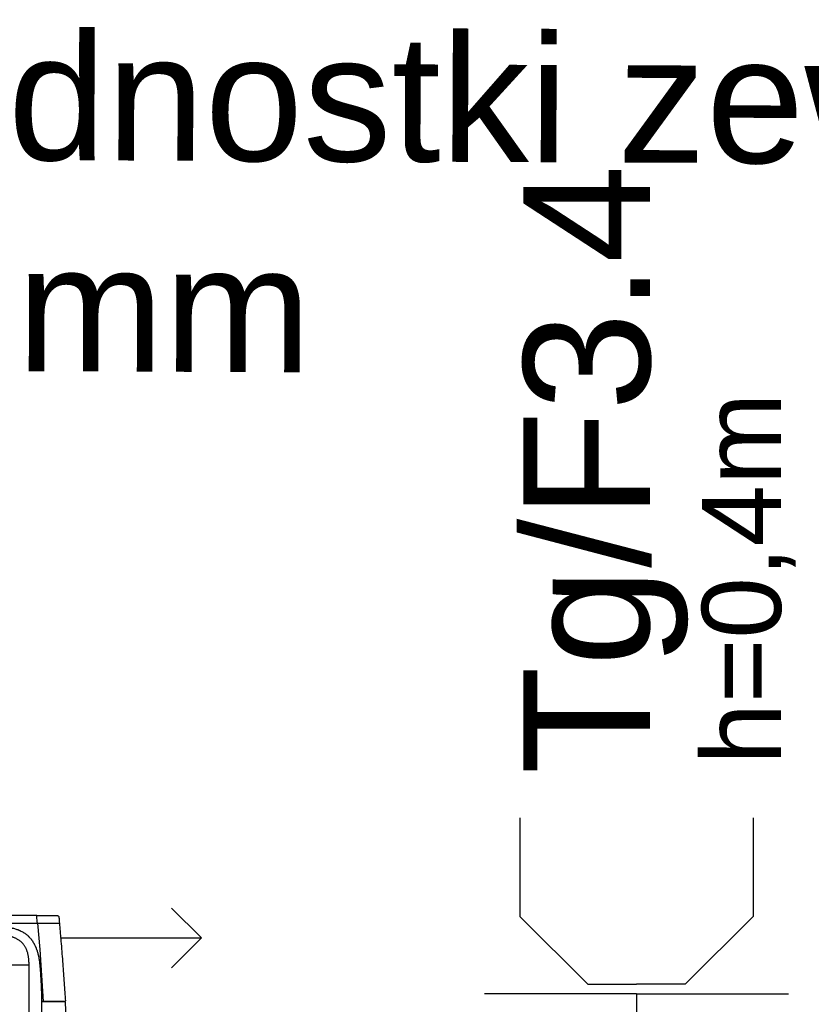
# Model space of a CAD drawing. Header units: inches. Extents: x 45159 to 108059, y -33626 to -17950.
# Tile 24 of 38: x 50566 to 50622, y -18843 to -18773. Entities that reach past the tile are written whole.
import ezdxf
from ezdxf.enums import TextEntityAlignment as Align

# ---------------------------------------------------------------- set-up
doc = ezdxf.new("R2010")
doc.units = ezdxf.units.IN
doc.header["$MEASUREMENT"] = 0
for name, color, linetype in [('DVM_INDOOR', 7, 'Continuous'), ('DVM_UNIT_LP', 3, 'Continuous'), ('E_gniazda', 240, 'Continuous')]:
    doc.layers.add(name, color=color, linetype=linetype)
doc.layers.add('E-opisy', color=240, linetype='Continuous', lineweight=25)
doc.styles.add('Arial', font='arial.ttf', dxfattribs={"width": 0.75})
doc.styles.add('GENERATED_STYLE_2', font='arial.ttf')

# ---------------------------------------------------------------- blocks, each defined once
blk = doc.blocks.new('gn-1f')
at = {"layer": 'E_gniazda', "lineweight": 30}
for p, q in [((5465750.2434, 5917242.2776), (5465750.2434, 5917242.4824)), ((5465750.2434, 5917242.2776), (5465750.0034, 5917242.2776)), ((5465750.2434, 5917242.2776), (5465750.4834, 5917242.2776)), ((5465750.0592, 5917242.1555), (5465750.1665, 5917242.2623)), ((5465750.1665, 5917242.2623), (5465750.2434, 5917242.2623)), ((5465750.3202, 5917242.2623), (5465750.2434, 5917242.2623)), ((5465750.4276, 5917242.1555), (5465750.3202, 5917242.2623)), ((5465750.0592, 5917241.9997), (5465750.0592, 5917242.1555)), ((5465750.4276, 5917241.9997), (5465750.4276, 5917242.1555))]:
    blk.add_line(p, q, dxfattribs=at)
at = {"layer": 'E_gniazda', "color": 7, "style": 'Arial'}
blk.add_attdef('fazy', (5465750.6128, 5917242.1351), '', height=0.125, dxfattribs=at)
for tag, p in [('PRAD', (5465750.2366, 5917241.9258)), ('OBWÓD', (5465750.207, 5917241.7325))]:
    blk.add_attdef(tag, text='', height=0.125, dxfattribs=at).set_placement(p, align=Align.MIDDLE)
blk = doc.blocks.new('DVM_LP_VEC')
at = {"layer": 'DVM_UNIT_LP', "color": 0}
blk.add_line((0, 0), (100, 0), dxfattribs=at)
blk.add_lwpolyline([(78.79, 21.21), (100, 0), (78.79, -21.21)], dxfattribs=at)
blk.add_point((0, 0), dxfattribs=at)
blk = doc.blocks.new('RAC_ID_WM_AIRISE_WF_820X299X215_WF_T_BL')
at = {"layer": 'DVM_INDOOR', "color": 0}
for p, q in [((386.66, -154.1), (386.68, -6.99)), ((410.01, -2.58), (403.6, -153.84)), ((377.73, -38.77), (377.73, -180.19)), ((385.51, -191.33), (387.69, -154.4)), ((400.12, -154.1), (386.66, -154.1)), ((403.24, -154.4), (386.67, -154.4)), ((403.32, -154.12), (400.83, -154.13)), ((403.54, -154.72), (403.54, -154.72)), ((377.73, -180.19), (362.05, -180.17)), ((383.63, -210.08), (385.51, -191.33)), ((383.19, -215.48), (-383.2, -215.48)), ((344.36, -210.08), (399.34, -210.08)), ((383.2, -214.37), (383.19, -215.48)), ((383.19, -215.48), (397.5, -215.48))]:
    blk.add_line(p, q, dxfattribs=at)
for start_param, end_param in [(5.169356, 6.282203), (6.282209, 6.603456)]:
    blk.add_ellipse((403.3, -153.82), major_axis=(0.278, -0.113), ratio=1, start_param=start_param, end_param=end_param, dxfattribs=at)
for points, knots in [([(385.33, -180.58), (385.36, -180.31), (385.4, -179.78), (385.47, -178.98), (385.53, -178.18), (385.57, -177.65), (385.64, -176.85), (385.68, -176.32), (385.76, -175.25), (385.79, -174.72), (385.87, -173.65), (385.9, -173.11), (385.97, -172.04), (386.01, -171.51), (386.07, -170.44), (386.1, -169.9), (386.16, -168.83), (386.19, -168.29), (386.25, -167.21), (386.27, -166.68), (386.32, -165.6), (386.34, -165.06), (386.39, -163.98), (386.41, -163.44), (386.45, -162.36), (386.47, -161.82), (386.51, -160.74), (386.53, -160.2), (386.56, -159.12), (386.57, -158.58), (386.61, -156.95), (386.63, -155.87), (386.66, -154.78), (386.66, -154.66), (386.67, -154.53), (386.67, -154.4)], [0, 0, 0, 0, 0.03125, 0.0625, 0.09375, 0.125, 0.125, 0.1875, 0.1875, 0.25, 0.25, 0.3125, 0.3125, 0.375, 0.375, 0.4375, 0.4375, 0.5, 0.5, 0.5625, 0.5625, 0.625, 0.625, 0.6875, 0.6875, 0.75, 0.75, 0.8125, 0.8125, 0.875, 0.875, 1, 1, 1, 1.014608, 1.014608, 1.014608, 1.014608]), ([(399.36, -209.83), (399.4, -209.3), (399.5, -208.17), (399.7, -205.82), (400.05, -201.53), (400.55, -195.37), (401.13, -188.09), (401.67, -181.03), (402.18, -174.16), (402.67, -167.46), (403.12, -161), (403.4, -156.78), (403.54, -154.72)], [0, 0, 0, 0, 0.027212, 0.058793, 0.121955, 0.24828, 0.374605, 0.50093, 0.627254, 0.753579, 0.879904, 1, 1, 1, 1]), ([(400.82, -154.13), (400.79, -154.13), (400.76, -154.13), (400.71, -154.13), (400.68, -154.13), (400.64, -154.13), (400.57, -154.13), (400.49, -154.13), (400.43, -154.12), (400.38, -154.12), (400.27, -154.11), (400.18, -154.1), (400.12, -154.1)], [0, 0, 0, 0, 0.105062, 0.168986, 0.200948, 0.23291, 0.360758, 0.488607, 0.552531, 0.616455, 0.744303, 1, 1, 1, 1]), ([(403.24, -154.4), (403.28, -154.4), (403.32, -154.41), (403.39, -154.44), (403.42, -154.46), (403.48, -154.51), (403.5, -154.55), (403.53, -154.62), (403.54, -154.66), (403.54, -154.7)], [0, 0, 0, 0, 0.25, 0.25, 0.5, 0.5, 0.75, 0.75, 1, 1, 1, 1]), ([(377.73, -180.19), (377.73, -180.26), (377.73, -180.4), (377.73, -180.6), (377.73, -180.78), (377.72, -180.95), (377.72, -181.09), (377.72, -181.3), (377.72, -181.58), (377.71, -181.93), (377.69, -182.4), (377.66, -182.98), (377.62, -183.67), (377.55, -184.49), (377.44, -185.42), (377.28, -186.47), (377.09, -187.47), (376.88, -188.41), (376.64, -189.29), (376.38, -190.1), (376.09, -190.88), (375.77, -191.63), (375.42, -192.37), (375.02, -193.11), (374.57, -193.83), (374.09, -194.52), (373.57, -195.18), (372.97, -195.85), (372.26, -196.54), (371.44, -197.23), (370.57, -197.86), (369.72, -198.39), (368.91, -198.83), (368.15, -199.2), (367.35, -199.55), (366.52, -199.88), (365.62, -200.19), (364.65, -200.48), (363.6, -200.76), (362.51, -201), (361.7, -201.16), (361.19, -201.24), (361, -201.28), (360.8, -201.31), (360.6, -201.34), (360.4, -201.37), (360.2, -201.4), (360, -201.43), (359.79, -201.46), (359.59, -201.48), (359.38, -201.51), (359.17, -201.53), (358.96, -201.56), (358.75, -201.58), (358.54, -201.61), (358.32, -201.63), (358.11, -201.65), (357.89, -201.67), (357.67, -201.69), (357.45, -201.71), (357.23, -201.73), (357.09, -201.74), (357.01, -201.74)], [0, 0, 0, 0, 0.006458, 0.012417, 0.017875, 0.022834, 0.027293, 0.031253, 0.041728, 0.052145, 0.062505, 0.08377, 0.104603, 0.125012, 0.157772, 0.1895, 0.220234, 0.250014, 0.276268, 0.301853, 0.326809, 0.351182, 0.375018, 0.400748, 0.426035, 0.450954, 0.475583, 0.500005, 0.53121, 0.562496, 0.5934, 0.624979, 0.64888, 0.673282, 0.698235, 0.723788, 0.749985, 0.779733, 0.810453, 0.842191, 0.874989, 0.880592, 0.886229, 0.891899, 0.897605, 0.903344, 0.909119, 0.914928, 0.920772, 0.926652, 0.932567, 0.938517, 0.944503, 0.950524, 0.956582, 0.962675, 0.968805, 0.974971, 0.981173, 0.987412, 0.993688, 1, 1, 1, 1]), ([(362.43, -207.05), (362.85, -207), (363.26, -206.95), (363.79, -206.88), (363.89, -206.87), (364.1, -206.84), (364.2, -206.82), (364.51, -206.77), (364.72, -206.74), (365.13, -206.67), (365.34, -206.63), (365.75, -206.54), (365.95, -206.5), (366.56, -206.36), (366.96, -206.25), (367.75, -206.02), (368.15, -205.9), (368.93, -205.64), (369.32, -205.5), (369.9, -205.28), (370.1, -205.2), (370.48, -205.05), (370.67, -204.97), (370.96, -204.85), (371.05, -204.8), (371.24, -204.72), (371.33, -204.68), (371.62, -204.55), (371.8, -204.46), (372.36, -204.18), (372.72, -203.99), (373.43, -203.59), (373.78, -203.38), (374.29, -203.05), (374.46, -202.94), (374.79, -202.71), (374.96, -202.59), (375.45, -202.24), (375.77, -201.99), (376.39, -201.48), (376.7, -201.22), (377.14, -200.81), (377.29, -200.67), (377.47, -200.49), (377.51, -200.45), (377.58, -200.38), (377.69, -200.27), (377.79, -200.16), (378, -199.95), (378.14, -199.8), (378.41, -199.5), (378.54, -199.35), (378.93, -198.9), (379.17, -198.59), (379.53, -198.11), (379.65, -197.95), (379.88, -197.63), (379.99, -197.47), (380.32, -196.98), (380.53, -196.65), (380.84, -196.14), (381.03, -195.81), (381.23, -195.46), (381.41, -195.12), (381.5, -194.94), (381.68, -194.59), (381.77, -194.42), (381.94, -194.06), (382.03, -193.88), (382.2, -193.53), (382.28, -193.34), (382.4, -193.07), (382.43, -192.98), (382.51, -192.8), (382.55, -192.71), (382.66, -192.43), (382.73, -192.25), (382.87, -191.88), (382.94, -191.7), (383.08, -191.33), (383.14, -191.14), (383.34, -190.58), (383.46, -190.21), (383.81, -189.09), (384.03, -188.33), (384.26, -187.38), (384.3, -187.19), (384.39, -186.81), (384.43, -186.62), (384.55, -186.04), (384.63, -185.66), (384.73, -185.08), (384.77, -184.88), (384.84, -184.49), (384.87, -184.3), (384.96, -183.72), (385.02, -183.33), (385.1, -182.74), (385.12, -182.54), (385.17, -182.15), (385.19, -181.95), (385.26, -181.36), (385.3, -180.97), (385.33, -180.58)], [0, 0, 0, 0, 0.03125, 0.03125, 0.039063, 0.039063, 0.046875, 0.046875, 0.0625, 0.0625, 0.078125, 0.078125, 0.09375, 0.09375, 0.125, 0.125, 0.15625, 0.15625, 0.1875, 0.1875, 0.203125, 0.203125, 0.21875, 0.21875, 0.226563, 0.226563, 0.234375, 0.234375, 0.25, 0.25, 0.28125, 0.28125, 0.3125, 0.3125, 0.328125, 0.328125, 0.34375, 0.34375, 0.375, 0.375, 0.40625, 0.40625, 0.421875, 0.421875, 0.425781, 0.425781, 0.429688, 0.4375, 0.4375, 0.453125, 0.453125, 0.46875, 0.46875, 0.5, 0.5, 0.515625, 0.515625, 0.53125, 0.53125, 0.5625, 0.5625, 0.578125, 0.59375, 0.59375, 0.609375, 0.609375, 0.625, 0.625, 0.640625, 0.640625, 0.65625, 0.65625, 0.664063, 0.664063, 0.671875, 0.671875, 0.6875, 0.6875, 0.703125, 0.703125, 0.71875, 0.71875, 0.75, 0.75, 0.8125, 0.8125, 0.828125, 0.828125, 0.84375, 0.84375, 0.875, 0.875, 0.890625, 0.890625, 0.90625, 0.90625, 0.9375, 0.9375, 0.953125, 0.953125, 0.96875, 0.96875, 1, 1, 1, 1]), ([(397.5, -215.48), (397.59, -215.48), (397.68, -215.47), (397.86, -215.43), (397.95, -215.41), (398.13, -215.34), (398.21, -215.3), (398.37, -215.2), (398.44, -215.14), (398.58, -215.02), (398.64, -214.95), (398.75, -214.8), (398.8, -214.72), (398.88, -214.56), (398.92, -214.47), (398.97, -214.29), (398.98, -214.2), (398.99, -214.11)], [0, 0, 0, 0, 0.125, 0.125, 0.25, 0.25, 0.375, 0.375, 0.5, 0.5, 0.625, 0.625, 0.75, 0.75, 0.875, 0.875, 1, 1, 1, 1])]:
    blk.add_open_spline(points, degree=3, knots=knots, dxfattribs=at)
for points, degree in [([(403.32, -154.12), (403.32, -154.12)], 1), ([(403.54, -154.72), (403.54, -154.71), (403.54, -154.7), (403.54, -154.7)], 3), ([(398.99, -214.11), (399.08, -213.03), (399.18, -211.96), (399.36, -209.83)], 3), ([(383.63, -210.08), (383.49, -211.51), (383.34, -212.94), (383.2, -214.37)], 3)]:
    blk.add_open_spline(points, degree=degree, dxfattribs=at)
at = {"layer": 'DVM_UNIT_LP'}
blk.add_blockref('DVM_LP_VEC', (400.22, -199.47), dxfattribs=at)

msp = doc.modelspace()

# ---------------------------------------------------------------- block references
at = {"layer": 'DVM_INDOOR', "color": 1, "xscale": -0.1000000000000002, "yscale": 0.1000000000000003, "zscale": 0.1000000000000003, "rotation": 180}
msp.add_blockref('RAC_ID_WM_AIRISE_WF_820X299X215_WF_T_BL', (50529.103, -18858.602), dxfattribs=at)
at = {"layer": 'E_gniazda'}
ref = msp.add_blockref('gn-1f', (246009371.001, 266257059.867), dxfattribs=dict(at, xscale=45.00000000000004, yscale=45.00000000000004, zscale=45.00000000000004, rotation=180))
ref.add_attrib('OBWÓD', 'Tg/F3.4', dxfattribs={"layer": '0', "color": 7, "height": 9, "rotation": 90, "style": 'Arial'}).set_placement((50611.01, -18783.708), align=Align.RIGHT)
ref.add_attrib('PRAD', 'h=0,4m', dxfattribs={"layer": '0', "color": 7, "height": 5.625, "rotation": 90, "style": 'Arial'}).set_placement((50617.88, -18813.129), align=Align.MIDDLE)

# ---------------------------------------------------------------- texts
at = {"layer": 'E-opisy', "color": 7, "linetype": 'Continuous', "insert": (50493.429, -18774.076), "char_height": 9, "attachment_point": 1, "rotation": 359.76726, "style": 'GENERATED_STYLE_2'}
msp.add_mtext('zasilanie z jednostki zewn\\PNYM-J 3x2,5mm', dxfattribs=at)

doc.saveas('drawing.dxf')
